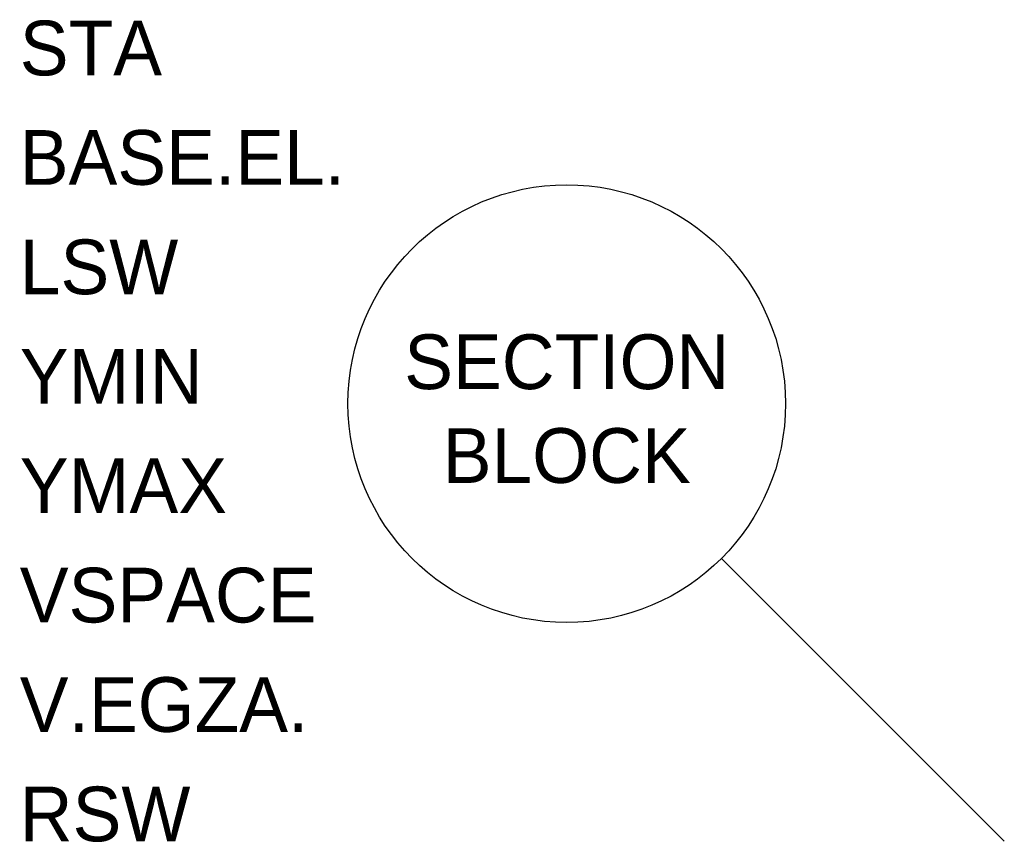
# Model space of a CAD drawing. Extents: x -4.5 to 0, y 0 to 3.75.
import ezdxf
from ezdxf.enums import TextEntityAlignment as Align

# ---------------------------------------------------------------- set-up
doc = ezdxf.new("R2010")
doc.units = 0
doc.layers.get('0').update_dxf_attribs({"linetype": 'CONTINUOUS'})

msp = doc.modelspace()

# ---------------------------------------------------------------- linework, layer by layer
at = {"color": 0}
msp.add_line((-1.2929, 1.2929), (0, 0), dxfattribs=at)
msp.add_circle((-2, 2), 1, dxfattribs=at)

# ---------------------------------------------------------------- texts
for s, p in [('SECTION', (-2, 2.1915)), ('BLOCK', (-2, 1.7629))]:
    msp.add_text(s, height=0.25, dxfattribs=at).set_placement(p, align=Align.MIDDLE)
at = {"color": 0, "flags": 1}
for tag, p, s in [('STA', (-4.5, 3.5), '0.000'), ('BASE.EL.', (-4.5, 3), '0.000'), ('LSW', (-4.5, 2.5), '0.000'), ('YMIN', (-4.5, 2), '0.000'), ('YMAX', (-4.5, 1.5), '0.000'), ('VSPACE', (-4.5, 1), '0.000'), ('V.EGZA.', (-4.5, 0.5), '1'), ('RSW', (-4.5, 0), '0')]:
    msp.add_attdef(tag, p, s, height=0.25, dxfattribs=at)

doc.saveas('drawing.dxf')
